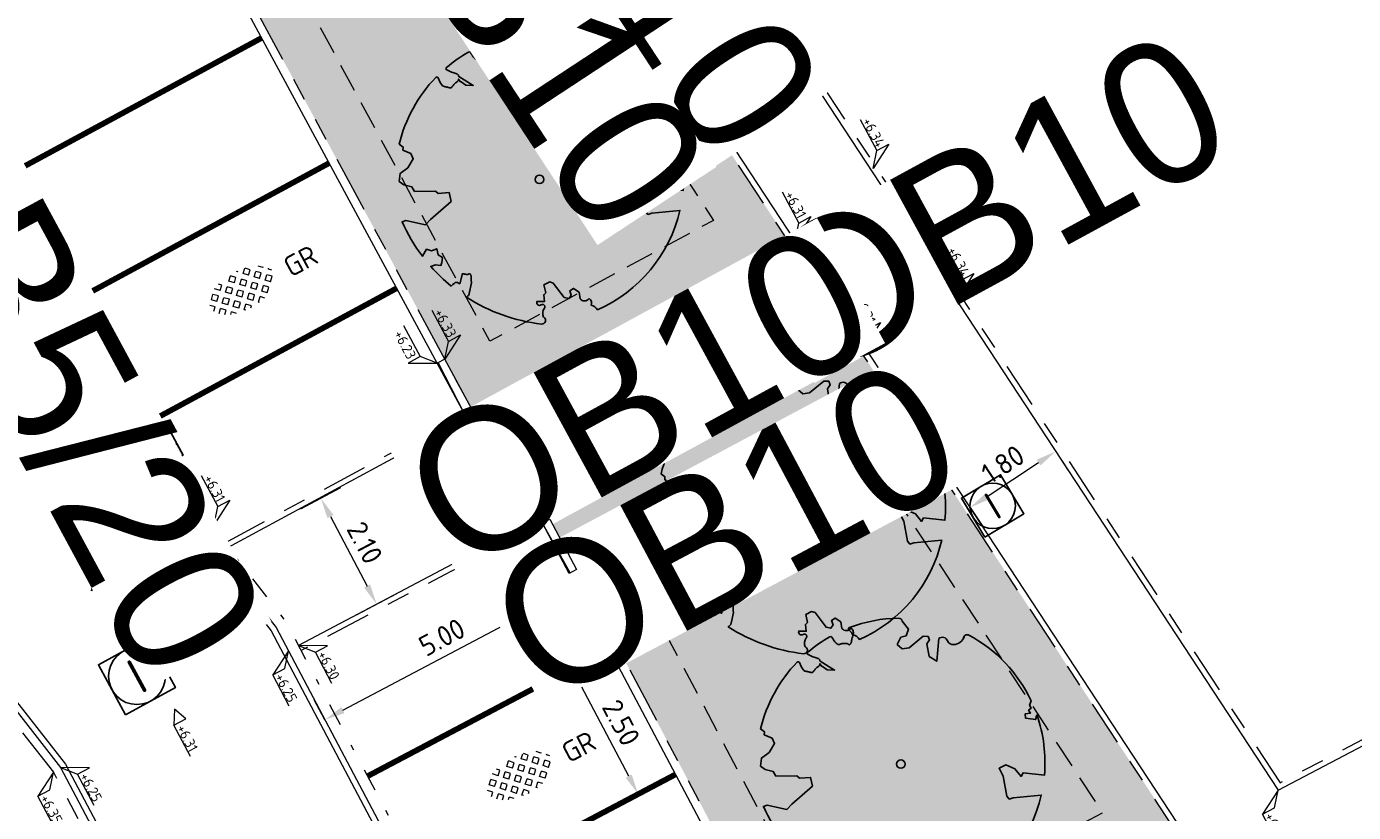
# Model space of a CAD drawing. Header units: metres. Extents: x 155090 to 155676, y 461362 to 461889.
# Tile 63 of 98: x 155310 to 155333, y 461573 to 461587. Entities that reach past the tile are written whole.
import ezdxf
from ezdxf.enums import TextEntityAlignment as Align

# ---------------------------------------------------------------- set-up
doc = ezdxf.new("R2018")
doc.units = ezdxf.units.M
for name, pattern in [('DASHED', [0.75, 0.5, -0.25]), ('VH-GELEIDEBAND', [6, 2, -2, 0, -2]), ('VH-OPSLUITBAND-SO', [10, 4, -2, 2, -2]), ('VH-TROTTOIRBAND_130-150', [15, 5, -2, 2, -2, 2, -2]), ('VW-5050_STREEP', [1, 0.5, -0.5]), ('ZZ-HIDDEN-SO', [4, 2, -2])]:
    doc.linetypes.add(name, pattern=pattern)
doc.layers.get('0').update_dxf_attribs({"lineweight": 18})
doc.layers.get('Defpoints').update_dxf_attribs({"lineweight": 18})
for name, color, linetype, lineweight in [('B-WE-VH-VERHARDING_HALFVERHARDING_GRASBETONSTEEN-S-200', 130, 'Continuous', 18), ('N-WE-GR-BOOM-S', 90, 'Continuous', 25), ('N-WE-RI-OVERIG_RIOOLPUT_INSPECTIE-S-200', 10, 'Continuous', 25), ('N-WE-VH-KANTOPSLUITING-T18', 10, 'Continuous', 18), ('N-WE-VH-KANTOPSLUITING_GELEIDEBAND_50 200-G', 20, 'VH-GELEIDEBAND', 18), ('N-WE-VH-KANTOPSLUITING_OPSLUITBAND_100X200-G', 150, 'VH-OPSLUITBAND-SO', 18), ('N-WE-VH-KANTOPSLUITING_TROTTOIRBAND_130 150X250-G', 210, 'VH-TROTTOIRBAND_130-150', 18), ('N-WE-VH-KANTOPSLUITING_VERLOOPBAND-S', 7, 'Continuous', 18), ('N-WE-VH-KANTOPSLUITING_VOORKANT_BAND-G', 50, 'Continuous', 18), ('N-WE-VH-KANTVERHARDING_STREKLAAG-G', 60, 'Continuous', 18), ('N-WE-VW-MARKERING_DWARS_OVERSTEEK_KANALISATIESTREEP50_010-G', 7, 'VW-5050_STREEP', 18), ('X-XX-AL-HOOGTELABEL-S', 7, 'Continuous', 18), ('X-XX-AL-M', 7, 'Continuous', 18)]:
    doc.layers.add(name, color=color, linetype=linetype, lineweight=lineweight)
for name, color, linetype, lineweight, true_color in [('N-WE-GR-Groen-A-200', 7, 'Continuous', 18, 0x52a500), ('N-WE-GR-MATERIAALGRENS-G', 7, 'ZZ-HIDDEN-SO', 18, 0x00e600), ('N-WE-RI-HWA_KOLK-S-200', 150, 'Continuous', 25, 0x007fff)]:
    doc.layers.add(name, color=color, linetype=linetype, lineweight=lineweight, true_color=true_color)
doc.styles.add('NLCS-ISO', font='NLCS-ISO.ttf')
doc.styles.add('NLCS-ISO-M200-T18', font='NLCS-ISO.ttf', dxfattribs={"height": 0.36})
doc.dimstyles.new('NLCS-M200-T18-PIJL_L2_H2', dxfattribs={"dimscale": 0.2, "dimtxt": 0.36, "dimasz": 1.8, "dimexe": 2, "dimexo": 2, "dimgap": 0.7, "dimtad": 1, "dimzin": 0, "dimdsep": 46, "dimtxsty": 'NLCS-ISO-M200-T18', "dimcen": 0, "dimdle": 2, "dimclrd": 256, "dimclre": 256, "dimclrt": 10, "dimazin": 0, "dimtfac": 1, "dimtofl": 0, "dimtmove": 0, "dimatfit": 3, "dimfxl": 2, "dimfxlon": 1, "dimtfill": 1, "dimtfillclr": 256, "dimtolj": 1, "dimtzin": 0, "dimlwd": -1, "dimlwe": -1, "dimarcsym": 0})

# ---------------------------------------------------------------- blocks, each defined once
blk = doc.blocks.new('*U51')
at = {"lineweight": 30, "flags": 106}
blk.add_attdef('OB', text='', height=0.36, dxfattribs=at).set_placement((0, 0.1), align=Align.BOTTOM_CENTER)
blk = doc.blocks.new('*D66')
at = {"layer": 'Defpoints', "color": 0, "transparency": 16777216}
for p in [(155319.231, 461575.369), (155319.231, 461575.369), (155320.397, 461573.158)]:
    blk.add_point(p, dxfattribs=at)
at = {"layer": 'X-XX-AL-M', "transparency": 16777216}
for p, q in [((155319.231, 461575.369), (155319.584, 461575.556)), ((155320.229, 461573.476), (155319.398, 461575.051)), ((155320.397, 461573.158), (155320.751, 461573.345))]:
    blk.add_line(p, q, dxfattribs=at)
for points in [[(155319.452, 461575.079), (155319.345, 461575.023), (155319.231, 461575.369)], [(155320.282, 461573.504), (155320.176, 461573.448), (155320.397, 461573.158)]]:
    blk.add_solid(points, dxfattribs=at)
at = {"layer": 'X-XX-AL-M', "color": 10, "transparency": 16777216, "insert": (155320.097, 461574.413), "char_height": 0.36, "attachment_point": 5, "rotation": 297.8054, "style": 'NLCS-ISO-M200-T18', "bg_fill": 3, "box_fill_scale": 1.1, "bg_fill_color": 256, "bg_fill_true_color": 13158600, "bg_fill_transparency": 0}
blk.add_mtext('\\A1;2.50', dxfattribs=at)
blk = doc.blocks.new('*D92')
at = {"layer": 'Defpoints', "color": 0, "transparency": 16777216}
for p in [(155327.7, 461579.243), (155327.739, 461579.183), (155326.196, 461578.254)]:
    blk.add_point(p, dxfattribs=at)
at = {"layer": 'X-XX-AL-M', "transparency": 16777216}
for p, q in [((155326.536, 461578.392), (155327.438, 461578.985)), ((155327.739, 461579.183), (155327.959, 461578.849)), ((155326.235, 461578.195), (155326.455, 461577.86))]:
    blk.add_line(p, q, dxfattribs=at)
for points in [[(155327.406, 461579.036), (155327.471, 461578.935), (155327.739, 461579.183)], [(155326.503, 461578.443), (155326.569, 461578.342), (155326.235, 461578.195)]]:
    blk.add_solid(points, dxfattribs=at)
at = {"layer": 'X-XX-AL-M', "color": 10, "transparency": 16777216, "insert": (155326.811, 461578.956), "char_height": 0.36, "attachment_point": 5, "rotation": 33.3042, "style": 'NLCS-ISO-M200-T18', "bg_fill": 3, "box_fill_scale": 1.1, "bg_fill_color": 256, "bg_fill_true_color": 13158600, "bg_fill_transparency": 0}
blk.add_mtext('\\A1;1.80', dxfattribs=at)
blk = doc.blocks.new('*D93')
at = {"layer": 'Defpoints', "color": 0, "transparency": 16777216}
for p in [(155313.697, 461577.769), (155315.796, 461576.497), (155314.679, 461575.908)]:
    blk.add_point(p, dxfattribs=at)
at = {"layer": 'X-XX-AL-M', "transparency": 16777216}
for p, q in [((155314.461, 461578.172), (155315.168, 461578.545)), ((155314.982, 461578.04), (155315.628, 461576.816)), ((155315.442, 461576.311), (155316.15, 461576.684))]:
    blk.add_line(p, q, dxfattribs=at)
for points in [[(155315.036, 461578.068), (155314.929, 461578.012), (155314.815, 461578.359)], [(155315.681, 461576.844), (155315.575, 461576.788), (155315.796, 461576.497)]]:
    blk.add_solid(points, dxfattribs=at)
at = {"layer": 'X-XX-AL-M', "color": 10, "transparency": 16777216, "insert": (155315.588, 461577.577), "char_height": 0.36, "attachment_point": 5, "rotation": 297.8054, "style": 'NLCS-ISO-M200-T18', "bg_fill": 3, "box_fill_scale": 1.1, "bg_fill_color": 256, "bg_fill_true_color": 13158600, "bg_fill_transparency": 0}
blk.add_mtext('\\A1;2.10', dxfattribs=at)
blk = doc.blocks.new('*D116')
at = {"layer": 'Defpoints', "color": 0, "transparency": 16777216}
for p in [(155319.305, 461576.803), (155319.305, 461576.802), (155314.885, 461574.464)]:
    blk.add_point(p, dxfattribs=at)
at = {"layer": 'X-XX-AL-M', "transparency": 16777216}
for p, q in [((155319.305, 461576.803), (155319.118, 461577.156)), ((155315.203, 461574.633), (155318.986, 461576.634)), ((155314.885, 461574.464), (155314.698, 461574.818))]:
    blk.add_line(p, q, dxfattribs=at)
for points in [[(155318.958, 461576.687), (155319.015, 461576.581), (155319.305, 461576.803)], [(155315.175, 461574.686), (155315.231, 461574.58), (155314.885, 461574.464)]]:
    blk.add_solid(points, dxfattribs=at)
at = {"layer": 'X-XX-AL-M', "color": 10, "transparency": 16777216, "insert": (155316.945, 461575.916), "char_height": 0.36, "attachment_point": 5, "rotation": 27.8806, "style": 'NLCS-ISO-M200-T18', "bg_fill": 3, "box_fill_scale": 1.1, "bg_fill_color": 256, "bg_fill_true_color": 13158600, "bg_fill_transparency": 0}
blk.add_mtext('\\A1;5.00', dxfattribs=at)
blk = doc.blocks.new('*U128')
blk.add_line((0, 20), (1000, 0))
blk.add_lwpolyline([(0, 0), (1000, 0), (1000, 150), (0, 150)], close=True)
blk = doc.blocks.new('*U133')
blk.add_line((1000, 20), (0, 0))
blk.add_lwpolyline([(1000, 0), (0, 0), (0, 150), (1000, 150)], close=True)
blk = doc.blocks.new('*U15')
at = {"lineweight": 18}
for p, q in [((2.46, 4.47), (0, 0)), ((2.46, 2.07), (2.46, 4.47)), ((0, 0), (2.46, 2.07)), ((8.66, 2.07), (2.46, 2.07))]:
    blk.add_line(p, q, dxfattribs=at)
at = {"lineweight": 18, "style": 'NLCS-ISO'}
blk.add_attdef('...', text='', height=1.8, dxfattribs=at).set_placement((5.56, 1.65), align=Align.BOTTOM_CENTER)
blk = doc.blocks.new('*U490')
at = {"lineweight": 18}
for p, q in [((-2.46, -1.41), (-2.46, 0.99)), ((-2.46, 0.99), (0, 0)), ((0, 0), (-2.46, -1.41)), ((-8.66, -1.41), (-2.46, -1.41))]:
    blk.add_line(p, q, dxfattribs=at)
at = {"lineweight": 18, "style": 'NLCS-ISO'}
blk.add_attdef('...', text='', height=1.8, dxfattribs=at).set_placement((-5.56, -1.83), align=Align.BOTTOM_CENTER)
blk = doc.blocks.new('*U369')
at = {"lineweight": 18}
for p, q in [((-2.46, 2.07), (-2.46, 4.47)), ((-2.46, 4.47), (0, 0)), ((-8.66, 2.07), (-2.46, 2.07)), ((0, 0), (-2.46, 2.07))]:
    blk.add_line(p, q, dxfattribs=at)
at = {"lineweight": 18, "style": 'NLCS-ISO'}
blk.add_attdef('...', text='', height=1.8, dxfattribs=at).set_placement((-5.56, 1.65), align=Align.BOTTOM_CENTER)
blk = doc.blocks.new('*U250')
at = {"lineweight": 18}
for p, q in [((-2.46, 2.07), (-2.46, 4.47)), ((-2.46, 4.47), (0, 0)), ((-8.66, 2.07), (-2.46, 2.07)), ((0, 0), (-2.46, 2.07))]:
    blk.add_line(p, q, dxfattribs=at)
at = {"lineweight": 18, "style": 'NLCS-ISO'}
blk.add_attdef('...', text='', height=1.8, dxfattribs=at).set_placement((-5.56, 1.65), align=Align.BOTTOM_CENTER)
blk = doc.blocks.new('*U343')
at = {"lineweight": 18}
for p, q in [((-2.46, -2.01), (0, 0)), ((0, 0), (-2.46, -4.41)), ((-2.46, -4.41), (-2.46, -2.01)), ((-8.66, -4.41), (-2.46, -4.41))]:
    blk.add_line(p, q, dxfattribs=at)
at = {"lineweight": 18, "style": 'NLCS-ISO'}
blk.add_attdef('...', text='', height=1.8, dxfattribs=at).set_placement((-5.56, -4.83), align=Align.BOTTOM_CENTER)
blk = doc.blocks.new('SGR-BOOM_05')
blk.add_lwpolyline([(0.433, 4.712), (0.441, 4.722), (0.45, 4.731), (0.457, 4.739), (0.465, 4.746), (0.473, 4.754), (0.48, 4.761), (0.487, 4.77), (0.494, 4.779), (0.501, 4.79), (0.508, 4.802), (0.513, 4.817), (0.516, 4.836), (0.517, 4.858), (0.515, 4.885), (0.509, 4.916), (0.475, 5.034, -0.52938), (0.529, 5.099, -0.087139), (2.218, 4.625, -0.372341), (2.284, 4.473), (2.354, 4.119), (2.18, 3.946), (1.992, 3.985), (1.767, 3.817), (1.853, 3.602), (2.086, 3.527), (2.712, 3.671), (2.864, 3.587), (2.85, 3.453), (2.707, 3.365), (2.577, 2.941), (2.743, 2.67), (3.168, 3.347, -0.504641), (3.406, 3.14, 0.331948), (3.544, 2.921, 0.282008), (3.993, 3.004), (3.957, 2.985, -0.512156), (4.163, 2.984, -0.16076), (5.094, -0.056), (4.977, -0.169), (4.976, -0.294), (4.862, -0.315), (4.876, -0.438), (4.698, -0.381), (4.644, -0.519), (4.864, -0.665), (4.933, -0.72), (5.054, -0.599, -0.106371), (4.341, -2.61), (3.705, -2.201), (3.588, -2.282), (3.512, -1.945), (3.286, -1.673), (3.024, -1.676), (3.03, -1.99), (2.83, -2.678), (2.861, -2.809), (3.005, -2.829), (3.93, -3.183, -0.236298), (-0.225, -5.013, 0.159625), (-0.347, -4.77, 0.350802), (-0.315, -4.528, -0.504641), (-0.6, -4.393), (-0.531, -4.17), (-0.647, -3.962), (-0.802, -3.978), (-0.825, -4.144), (-0.942, -4.211), (-1.08, -4.106), (-1.2, -3.475), (-1.291, -3.384), (-1.522, -3.391), (-1.586, -3.665), (-1.68, -3.694), (-1.769, -3.923), (-2.003, -3.798, 0.733583), (-1.918, -3.973, -0.861625), (-1.87, -4.128, 0.279978), (-2.043, -4.393), (-2.036, -4.403, -0.827056), (-2.208, -4.583, -0.116774), (-4.152, -2.556), (-4.114, -2.549), (-4.084, -2.541), (-4.059, -2.531), (-4.039, -2.52), (-4.024, -2.509), (-4.013, -2.498), (-4.004, -2.486), (-3.768, -2.184), (-3.762, -2.173), (-3.758, -2.163), (-3.755, -2.153), (-3.752, -2.143), (-3.748, -2.133), (-3.745, -2.123), (-3.74, -2.111), (-3.735, -2.099), (-3.729, -2.085), (-3.721, -2.071), (-3.713, -2.056), (-3.705, -2.04), (-3.697, -2.024), (-3.689, -2.007), (-3.682, -1.991), (-3.676, -1.975), (-3.671, -1.959), (-3.668, -1.944), (-3.666, -1.929), (-3.665, -1.916), (-3.666, -1.904), (-3.668, -1.893), (-3.671, -1.884), (-3.676, -1.877), (-3.682, -1.872), (-3.69, -1.869), (-3.698, -1.867), (-3.708, -1.866), (-3.718, -1.865), (-3.729, -1.864), (-3.74, -1.863), (-3.752, -1.86), (-3.764, -1.856), (-3.776, -1.85), (-3.788, -1.843), (-3.801, -1.835), (-3.813, -1.826), (-3.826, -1.816), (-3.84, -1.806), (-3.853, -1.796), (-3.866, -1.785), (-3.88, -1.774), (-3.893, -1.762), (-3.907, -1.75), (-4.15, -2.028), (-4.162, -2.015), (-4.173, -2), (-4.183, -1.984), (-4.193, -1.968), (-4.204, -1.951), (-4.219, -1.938), (-4.242, -1.928), (-4.274, -1.924), (-4.319, -1.929), (-4.379, -1.942), (-4.457, -1.967, -0.040997), (-4.791, -1.027), (-4.617, -1.057), (-4.463, -1.156), (-4.38, -1.082), (-4.281, -0.927), (-4.376, -0.782), (-4.323, -0.567), (-4.52, -0.551), (-4.652, -0.423), (-4.892, -0.58, -0.05814), (-4.988, 0.829), (-4.852, 0.802), (-4.298, 0.364), (-4.06, 0.447), (-3.128, 0.693), (-3.049, 1), (-3.409, 1.144), (-3.464, 1.261), (-4.121, 1.584), (-4.136, 1.769), (-4.358, 1.957), (-4.448, 2.14), (-4.297, 2.378), (-3.958, 2.431), (-3.65, 2.633), (-3.646, 2.84), (-3.838, 3.066), (-3.787, 3.162), (-3.863, 3.31, -0.13428), (-1.664, 4.835, -0.541727), (-1.597, 4.783), (-1.608, 4.639), (-1.605, 4.565), (-1.595, 4.508), (-1.579, 4.465), (-1.558, 4.434), (-1.535, 4.41), (-1.511, 4.392), (-1.487, 4.376), (-1.465, 4.359), (-1.446, 4.342), (-1.428, 4.325), (-1.411, 4.309), (-1.395, 4.295), (-1.38, 4.284), (-1.364, 4.276), (-1.347, 4.272), (-1.33, 4.272), (-1.312, 4.277), (-1.292, 4.285), (-1.273, 4.294), (-1.252, 4.305), (-1.232, 4.316), (-1.211, 4.327), (-1.189, 4.336), (-1.168, 4.342), (-1.147, 4.347), (-1.126, 4.35), (-1.105, 4.353), (-1.085, 4.356), (-1.066, 4.36), (-1.048, 4.365), (-1.031, 4.372), (-1.015, 4.382), (-1, 4.394), (-0.986, 4.408), (-0.973, 4.424), (-0.963, 4.324), (-0.94, 4.298), (-0.834, 4.118), (-0.611, 3.996), (-0.927, 4.508), (-0.921, 4.523), (-0.917, 4.539), (-0.915, 4.553), (-0.916, 4.568), (-0.92, 4.583), (-0.927, 4.598), (-0.938, 4.613), (-0.953, 4.629), (-0.972, 4.647), (-0.994, 4.667), (-1.02, 4.691), (-1.05, 4.719), (-1.082, 4.754), (-1.117, 4.795), (-1.199, 4.901, -0.543104), (-1.171, 4.981, -0.046766), (-0.234, 5.117, -0.385168), (-0.182, 5.074), (-0.152, 4.882), (-0.138, 4.822), (-0.121, 4.78), (-0.104, 4.753), (-0.085, 4.737), (-0.066, 4.73), (-0.047, 4.727), (-0.027, 4.726), (-0.009, 4.724), (0.009, 4.72), (0.027, 4.716), (0.044, 4.71), (0.061, 4.704), (0.077, 4.697), (0.093, 4.689), (0.109, 4.682), (0.124, 4.675), (0.139, 4.668), (0.153, 4.66), (0.167, 4.653), (0.18, 4.645), (0.191, 4.638), (0.202, 4.629), (0.211, 4.621), (0.219, 4.611), (0.225, 4.602), (0.231, 4.593), (0.236, 4.584), (0.242, 4.576), (0.247, 4.569), (0.253, 4.564), (0.26, 4.56), (0.269, 4.559), (0.278, 4.56), (0.289, 4.563), (0.3, 4.568), (0.312, 4.574), (0.324, 4.582), (0.336, 4.592), (0.348, 4.603), (0.36, 4.616), (0.371, 4.63), (0.382, 4.644), (0.393, 4.659), (0.404, 4.673), (0.414, 4.687), (0.423, 4.7)], format="xyb", close=True)
blk.add_circle((0, 0), 0.15)
blk = doc.blocks.new('SVH-GRASBETONSTEEN_02_KL-SO')
for p, q in [((-2.19, 1.29), (-2.16, 1.32)), ((-1.84, 0.93), (-2.19, 1.29)), ((-1.84, 0.93), (-1.48, 1.29)), ((-1.48, 1.29), (-1.69, 1.5)), ((-0.77, 1.29), (-0.41, 1.65)), ((-0.41, 0.93), (-0.77, 1.29)), ((-0.06, 1.29), (-0.41, 1.65)), ((-0.41, 0.93), (-0.06, 1.29)), ((0.3, 1.65), (0.22, 1.72)), ((0.3, 1.65), (0.36, 1.71)), ((0.65, 1.29), (0.99, 1.63)), ((1.01, 0.93), (0.65, 1.29)), ((1.01, 0.93), (1.36, 1.29)), ((1.36, 1.29), (1.04, 1.62)), ((2.43, 0.93), (2.13, 1.24)), ((-2.9, -0.13), (-3.26, 0.22)), ((-2.9, 0.58), (-2.55, 0.93)), ((-2.55, 0.22), (-2.9, 0.58)), ((-2.19, 0.58), (-2.55, 0.93)), ((-2.55, 0.22), (-2.19, 0.58)), ((-2.19, -0.13), (-1.84, 0.22)), ((-1.48, -0.13), (-1.84, 0.22)), ((-1.48, 0.58), (-1.13, 0.93)), ((-1.13, 0.22), (-1.48, 0.58)), ((-0.77, 0.58), (-1.13, 0.93)), ((-1.13, 0.22), (-0.77, 0.58)), ((-0.77, -0.13), (-0.41, 0.22)), ((-0.06, -0.13), (-0.41, 0.22)), ((-0.06, 0.58), (0.3, 0.93)), ((0.3, 0.22), (-0.06, 0.58)), ((0.65, 0.58), (0.3, 0.93)), ((0.3, 0.22), (0.65, 0.58)), ((0.65, -0.13), (1.01, 0.22)), ((1.36, -0.13), (1.01, 0.22)), ((1.36, 0.58), (1.72, 0.93)), ((1.72, 0.22), (1.36, 0.58)), ((2.08, 0.58), (1.72, 0.93)), ((1.72, 0.22), (2.08, 0.58)), ((2.08, -0.13), (2.43, 0.22)), ((2.43, 0.93), (2.5, 1)), ((2.79, -0.13), (2.43, 0.22)), ((2.79, 0.58), (2.85, 0.65)), ((3.02, 0.35), (2.79, 0.58)), ((-3.18, -0.41), (-2.9, -0.13)), ((-2.87, -0.81), (-2.55, -0.49)), ((-2.19, -0.84), (-2.55, -0.49)), ((-2.47, -1.12), (-2.19, -0.84)), ((-1.84, -0.49), (-2.19, -0.13)), ((-1.84, -0.49), (-1.48, -0.13)), ((-1.48, -0.84), (-1.13, -0.49)), ((-1.13, -1.2), (-1.48, -0.84)), ((-0.77, -0.84), (-1.13, -0.49)), ((-1.13, -1.2), (-0.77, -0.84)), ((-0.41, -0.49), (-0.77, -0.13)), ((-0.41, -0.49), (-0.06, -0.13)), ((-0.06, -0.84), (0.3, -0.49)), ((0.3, -1.2), (-0.06, -0.84)), ((0.65, -0.84), (0.3, -0.49)), ((0.3, -1.2), (0.65, -0.84)), ((1.01, -0.49), (0.65, -0.13)), ((1.01, -0.49), (1.36, -0.13)), ((1.36, -0.84), (1.72, -0.49)), ((1.72, -1.2), (1.36, -0.84)), ((2.08, -0.84), (1.72, -0.49)), ((1.72, -1.2), (2.08, -0.84)), ((2.43, -0.49), (2.08, -0.13)), ((2.43, -0.49), (2.79, -0.13)), ((-1.99, -1.36), (-1.84, -1.2)), ((-1.53, -1.51), (-1.84, -1.2)), ((-0.77, -1.56), (-0.41, -1.2)), ((-0.66, -1.66), (-0.77, -1.56)), ((-0.06, -1.56), (-0.41, -1.2)), ((-0.19, -1.69), (-0.06, -1.56)), ((0.65, -1.56), (1.01, -1.2)), ((0.73, -1.63), (0.65, -1.56)), ((1.32, -1.51), (1.01, -1.2))]:
    blk.add_line(p, q)
at = {"style": 'NLCS-ISO'}
blk.add_attdef('FORMAAT', text='', height=1.8, dxfattribs=at).set_placement((-4.31, -0.13), align=Align.MIDDLE_RIGHT)
blk.add_attdef('KLEUR', text='', height=1.8, dxfattribs=at).set_placement((4.19, -0.13), align=Align.MIDDLE_LEFT)
at = {"style": 'NLCS-ISO', "flags": 1}
blk.add_attdef('FUNCTIE', text='', height=1.8, dxfattribs=at).set_placement((-0.06, -2.88), align=Align.TOP_CENTER)
blk = doc.blocks.new('SRI-PUT_INSPECTIE-SO')
at = {"flags": 128}
blk.add_lwpolyline([(-2, -2), (2, -2), (2, 2), (-2, 2)], close=True, dxfattribs=at)
blk.add_circle((0, 0), 2)
at = {"style": 'NLCS-ISO'}
blk.add_text('I', height=2.5, dxfattribs=at).set_placement((-0.003, -0.007), align=Align.MIDDLE_CENTER)
blk = doc.blocks.new('*U557')
at = {"lineweight": 18}
for p, q in [((-2.46, -2.01), (0, 0)), ((0, 0), (-2.46, -4.41)), ((-2.46, -4.41), (-2.46, -2.01)), ((-8.66, -4.41), (-2.46, -4.41))]:
    blk.add_line(p, q, dxfattribs=at)
at = {"lineweight": 18, "style": 'NLCS-ISO'}
blk.add_attdef('...', text='', height=1.8, dxfattribs=at).set_placement((-5.56, -4.83), align=Align.BOTTOM_CENTER)
blk = doc.blocks.new('*U388')
at = {"lineweight": 18}
for p, q in [((-2.46, -2.01), (0, 0)), ((0, 0), (-2.46, -4.41)), ((-2.46, -4.41), (-2.46, -2.01)), ((-8.66, -4.41), (-2.46, -4.41))]:
    blk.add_line(p, q, dxfattribs=at)
at = {"lineweight": 18, "style": 'NLCS-ISO'}
blk.add_attdef('...', text='', height=1.8, dxfattribs=at).set_placement((-5.56, -4.83), align=Align.BOTTOM_CENTER)
blk = doc.blocks.new('*U560')
at = {"lineweight": 30, "flags": 106}
blk.add_attdef('OB', text='', height=0.36, dxfattribs=at).set_placement((0, 0.1), align=Align.BOTTOM_CENTER)
blk = doc.blocks.new('*U562')
at = {"lineweight": 30, "flags": 106}
blk.add_attdef('OB', text='', height=0.36, dxfattribs=at).set_placement((0, 0.1), align=Align.BOTTOM_CENTER)
blk = doc.blocks.new('SRI-KOLK_RWS-SO')
h = blk.add_hatch(color=256)
h.dxf.hatch_style = 1
h.paths.add_polyline_path([(0, 0), (1.125, 0), (1.125, 1.5), (0, 1.5)])
blk.add_line((0, 0), (0, 1.5))
blk.add_lwpolyline([(-1.125, 0), (1.125, 0), (1.125, 1.5), (-1.125, 1.5)], close=True)

msp = doc.modelspace()

# ---------------------------------------------------------------- hatches: boundary and pattern name
at = {"layer": 'N-WE-GR-Groen-A-200', "true_color": 0x7fff00, "transparency": 33554585}
h = msp.add_hatch(color=70, dxfattribs=at)
h.dxf.hatch_style = 1
h.paths.add_polyline_path([(155311.99, 461599.695), (155307.968, 461597.521), (155308.179, 461597.111), (155317.469, 461579.922), (155323.012, 461582.918)])
h = msp.add_hatch(color=70, dxfattribs=at)
h.dxf.hatch_style = 1
h.paths.add_polyline_path([(155324.343, 461580.892), (155318.845, 461577.992), (155323.521, 461569.153), (155329.86, 461572.496)])

# ---------------------------------------------------------------- linework, layer by layer
at = {"layer": 'N-WE-GR-MATERIAALGRENS-G', "linetype": 'DASHED', "flags": 128}
msp.add_lwpolyline([(155311.691, 461598.51), (155321.722, 461583.243), (155317.789, 461581.118), (155309.135, 461597.129)], close=True, dxfattribs=at)
at = {"layer": 'N-WE-VH-KANTOPSLUITING_GELEIDEBAND_50 200-G', "ltscale": 0.2, "flags": 128}
msp.add_lwpolyline([(155303.613, 461595.167), (155303.798, 461594.805), (155313.105, 461577.586), (155314.195, 461576.196), (155319.748, 461565.699), (155321.764, 461561.483, 0.054204), (155323.448, 461558.763), (155323.663, 461558.488)], format="xyb", dxfattribs=at)
at = {"layer": 'N-WE-VH-KANTOPSLUITING_OPSLUITBAND_100X200-G', "ltscale": 0.2, "flags": 128}
for points in [[(155357.488, 461641.038), (155353.861, 461641.094), (155350.254, 461638.957), (155318.283, 461620.549), (155310.881, 461616.182), (155305.703, 461612.907), (155331.686, 461573.358), (155356.824, 461586.557), (155356.405, 461587.369)], [(155313.118, 461577.57), (155317.381, 461579.874), (155323.012, 461582.918), (155311.99, 461599.695), (155307.871, 461597.469), (155307.871, 461597.469), (155303.569, 461595.143)], [(155319.143, 461566.844), (155323.433, 461569.106), (155323.433, 461569.106), (155329.86, 461572.496), (155324.343, 461580.892), (155318.756, 461577.946), (155314.466, 461575.683)]]:
    msp.add_lwpolyline(points, dxfattribs=at)
at = {"layer": 'N-WE-VH-KANTOPSLUITING_TROTTOIRBAND_130 150X250-G', "ltscale": 0.2, "flags": 128}
for points in [[(155307.97, 461597.518), (155308.179, 461597.111), (155317.469, 461579.922)], [(155299.462, 461592.632), (155299.507, 461592.545), (155309.035, 461574.917), (155310.111, 461573.545), (155315.415, 461563.518), (155320.345, 461553.209), (155322.934, 461551.042)], [(155318.845, 461577.992), (155323.521, 461569.153)]]:
    msp.add_lwpolyline(points, dxfattribs=at)
at = {"layer": 'N-WE-VH-KANTOPSLUITING_VOORKANT_BAND-G', "ltscale": 0.2, "flags": 128}
for points in [[(155360.641, 461639.416), (155359.733, 461640.811, 0.399973), (155351.681, 461642.721), (155301.364, 461613.37, 0.403366), (155298.717, 461604.024), (155301.894, 461598.08), (155303.621, 461594.711), (155312.938, 461577.476), (155314.027, 461576.087), (155319.57, 461565.609), (155321.584, 461561.397, 0.054204), (155323.29, 461558.64), (155323.483, 461558.393)], [(155292.19, 461606.795), (155292.61, 461607.02, -0.492563), (155293.261, 461606.726, -0.010102), (155293.599, 461605.146, 0.075224), (155294.748, 461601.903), (155297.907, 461595.993), (155299.639, 461592.615), (155309.161, 461574.999), (155310.237, 461573.627), (155315.549, 461563.586), (155320.466, 461553.303), (155323.86, 461550.464)]]:
    msp.add_lwpolyline(points, format="xyb", dxfattribs=at)
for points in [[(155357.489, 461641.138), (155353.834, 461641.194), (155350.204, 461639.043), (155318.233, 461620.635), (155310.829, 461616.267), (155305.564, 461612.937), (155331.652, 461573.227), (155356.959, 461586.514), (155356.493, 461587.416)], [(155313.18, 461577.49), (155317.517, 461579.834), (155323.156, 461582.882), (155312.023, 461599.827), (155307.911, 461597.604), (155307.911, 461597.604), (155303.479, 461595.208)], [(155307.836, 461597.45), (155308.046, 461597.041), (155317.337, 461579.851)], [(155319.19, 461566.756), (155323.568, 461569.065), (155330.004, 461572.458), (155324.377, 461581.023), (155318.798, 461578.081), (155314.42, 461575.772)], [(155318.712, 461577.922), (155323.389, 461569.083)]]:
    msp.add_lwpolyline(points, dxfattribs=at)
at = {"layer": 'N-WE-VH-KANTVERHARDING_STREKLAAG-G', "ltscale": 0.2, "flags": 128}
msp.add_lwpolyline([(155303.483, 461594.752), (155303.529, 461594.662), (155312.849, 461577.418), (155313.938, 461576.03), (155319.476, 461565.562), (155321.489, 461561.352, 0.054204), (155323.208, 461558.575), (155323.323, 461558.427), (155326.086, 461554.887), (155327.35, 461553.267), (155328.037, 461551.966), (155335.006, 461538.768)], format="xyb", dxfattribs=at)
msp.add_lwpolyline([(155299.665, 461592.794), (155299.732, 461592.664), (155309.249, 461575.057), (155310.326, 461573.684), (155315.643, 461563.633), (155320.551, 461553.369), (155323.943, 461550.531), (155331.235, 461536.722)], dxfattribs=at)
at = {"layer": 'N-WE-VW-MARKERING_DWARS_OVERSTEEK_KANALISATIESTREEP50_010-G', "ltscale": 0.4, "const_width": 0.1, "flags": 128}
for points in [[(155309.549, 461584.166), (155313.771, 461586.448)], [(155310.737, 461581.967), (155314.96, 461584.249)], [(155311.926, 461579.768), (155316.149, 461582.05)], [(155315.636, 461573.473), (155319.881, 461575.712)], [(155316.805, 461571.264), (155321.05, 461573.503)]]:
    msp.add_lwpolyline(points, dxfattribs=at)

# ---------------------------------------------------------------- block references
at = {"layer": 'B-WE-VH-VERHARDING_HALFVERHARDING_GRASBETONSTEEN-S-200', "xscale": 0.2, "yscale": 0.2, "zscale": 0.2, "rotation": 28.28092335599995}
msp.add_blockref('SVH-GRASBETONSTEEN_02_KL-SO', (155313.455, 461582.019), dxfattribs=at).add_auto_attribs({'KLEUR': 'GR'})
at = {"layer": 'N-WE-GR-BOOM-S', "xscale": 0.5, "yscale": 0.5, "zscale": 0.5, "rotation": 26.5502593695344}
for p in [(155318.661, 461583.964), (155325.016, 461573.687)]:
    msp.add_blockref('SGR-BOOM_05', p, dxfattribs=at)
at = {"layer": 'N-WE-RI-HWA_KOLK-S-200', "xscale": 0.2, "yscale": 0.2, "zscale": 0.2, "rotation": 298.391780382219}
msp.add_blockref('SRI-KOLK_RWS-SO', (155312.02, 461579.173), dxfattribs=at)
at = {"layer": 'N-WE-RI-OVERIG_RIOOLPUT_INSPECTIE-S-200', "xscale": 0.25, "yscale": 0.25, "zscale": 0.25}
for p, rotation in [((155312.611, 461576.897), 297.0599712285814), ((155311.58, 461575.232), 28.56407164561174)]:
    msp.add_blockref('SRI-PUT_INSPECTIE-SO', p, dxfattribs=dict(at, rotation=rotation))
at = {"layer": 'N-WE-VH-KANTOPSLUITING-T18'}
ref = msp.add_blockref('*U51', (155319.024, 461592.631), dxfattribs=dict(at, xscale=0.75, yscale=0.75, zscale=0.75, rotation=303.3042126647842))
lines = msp.add_mtext('OB10', dxfattribs={"layer": '0', "insert": (155319.087, 461592.672), "char_height": 2.5, "attachment_point": 1, "rotation": 303.3042, "bg_fill": 3, "box_fill_scale": 1, "bg_fill_color": 256, "bg_fill_transparency": 0})
ref.add_attrib('OB', '', (155319.087, 461592.672), dxfattribs={"flags": 58}).embed_mtext(lines)
ref = msp.add_blockref('*U562', (155317.013, 461591.285), dxfattribs=dict(at, xscale=0.7499999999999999, yscale=0.7499999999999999, zscale=0.7499999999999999, rotation=303.3042126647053))
lines = msp.add_mtext('OB10', dxfattribs={"layer": '0', "insert": (155317.076, 461591.326), "char_height": 2.5, "attachment_point": 1, "rotation": 303.3042, "bg_fill": 3, "box_fill_scale": 1, "bg_fill_color": 256, "bg_fill_transparency": 0})
ref.add_attrib('OB', '', (155317.076, 461591.326), dxfattribs={"flags": 26}).embed_mtext(lines)
ref = msp.add_blockref('*U51', (155322.338, 461582.515), dxfattribs=dict(at, xscale=0.75, yscale=0.75, zscale=0.75, rotation=28.5603178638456))
lines = msp.add_mtext('OB10', dxfattribs={"layer": '0', "insert": (155322.302, 461582.581), "char_height": 2.5, "attachment_point": 1, "rotation": 28.5603, "bg_fill": 3, "box_fill_scale": 1, "bg_fill_color": 256, "bg_fill_transparency": 0})
ref.add_attrib('OB', '', (155322.302, 461582.581), dxfattribs={"flags": 18}).embed_mtext(lines)
ref = msp.add_blockref('*U51', (155306.686, 461574.993), dxfattribs=dict(at, xscale=0.75, yscale=0.75, zscale=0.75, rotation=295.9939325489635))
lines = msp.add_mtext('OB10', dxfattribs={"layer": '0', "insert": (155306.754, 461575.025), "char_height": 2.5, "attachment_point": 1, "rotation": 295.9939, "bg_fill": 3, "box_fill_scale": 1, "bg_fill_color": 256, "bg_fill_transparency": 0})
ref.add_attrib('OB', '', (155306.754, 461575.025), dxfattribs={"flags": 16}).embed_mtext(lines)
at = {"layer": 'N-WE-VH-KANTOPSLUITING_VERLOOPBAND-S', "xscale": 0.001, "yscale": 0.001, "zscale": 0.001, "rotation": 298.3917803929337}
msp.add_blockref('*U128', (155316.862, 461580.73), dxfattribs=at)
at = {"layer": 'X-XX-AL-HOOGTELABEL-S'}
ref = msp.add_blockref('*U15', (155324.528, 461584.156), dxfattribs=dict(at, xscale=-0.1, yscale=0.09999999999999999, zscale=0.1, rotation=298.1754708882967))
ref.add_attrib('...', '+6.34', dxfattribs={"layer": '0', "lineweight": 18, "height": 0.18, "rotation": 298.1755, "style": 'NLCS-ISO'}).set_placement((155324.41, 461584.724), align=Align.BOTTOM_CENTER)
ref = msp.add_blockref('*U15', (155323.156, 461582.882), dxfattribs=dict(at, xscale=-0.1, yscale=0.09999999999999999, zscale=0.1, rotation=298.1754708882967))
ref.add_attrib('...', '+6.31', dxfattribs={"layer": '0', "lineweight": 18, "height": 0.18, "rotation": 298.1755, "style": 'NLCS-ISO'}).set_placement((155323.038, 461583.45), align=Align.BOTTOM_CENTER)
ref = msp.add_blockref('*U15', (155326.018, 461581.884), dxfattribs=dict(at, xscale=-0.09999999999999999, yscale=0.09999999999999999, zscale=0.1, rotation=297.87999516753))
ref.add_attrib('...', '+6.34', dxfattribs={"layer": '0', "lineweight": 18, "height": 0.18, "rotation": 297.88, "style": 'NLCS-ISO'}).set_placement((155325.903, 461582.453), align=Align.BOTTOM_CENTER)
ref = msp.add_blockref('*U15', (155324.377, 461581.023), dxfattribs=dict(at, xscale=-0.09999999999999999, yscale=0.09999999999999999, zscale=0.1, rotation=297.87999516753))
ref.add_attrib('...', '+6.31', dxfattribs={"layer": '0', "lineweight": 18, "height": 0.18, "rotation": 297.88, "style": 'NLCS-ISO'}).set_placement((155324.263, 461581.591), align=Align.BOTTOM_CENTER)
ref = msp.add_blockref('*U15', (155316.994, 461580.802), dxfattribs=dict(at, xscale=-0.1, yscale=0.09999999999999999, zscale=0.1, rotation=298.1754708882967))
ref.add_attrib('...', '+6.33', dxfattribs={"layer": '0', "lineweight": 18, "height": 0.18, "rotation": 298.1755, "style": 'NLCS-ISO'}).set_placement((155316.877, 461581.37), align=Align.BOTTOM_CENTER)
ref = msp.add_blockref('*U15', (155316.862, 461580.73), dxfattribs=dict(at, xscale=0.09999999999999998, yscale=0.09999999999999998, zscale=0.09999999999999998, rotation=118.1754708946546))
ref.add_attrib('...', '+6.23', dxfattribs={"layer": '0', "lineweight": 18, "height": 0.18, "rotation": 298.1755, "style": 'NLCS-ISO'}).set_placement((155316.168, 461580.99), align=Align.BOTTOM_CENTER)
ref = msp.add_blockref('*U15', (155312.937, 461577.898), dxfattribs=dict(at, xscale=-0.1, yscale=0.09999999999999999, zscale=0.1, rotation=298.1754708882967))
ref.add_attrib('...', '+6.31', dxfattribs={"layer": '0', "lineweight": 18, "height": 0.18, "rotation": 298.1755, "style": 'NLCS-ISO'}).set_placement((155312.819, 461578.466), align=Align.BOTTOM_CENTER)
ref = msp.add_blockref('*U15', (155312.761, 461577.803), dxfattribs=dict(at, xscale=0.09999999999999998, yscale=0.09999999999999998, zscale=0.09999999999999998, rotation=118.1754708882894))
ref.add_attrib('...', '+6.26', dxfattribs={"layer": '0', "lineweight": 18, "height": 0.18, "rotation": 298.1755, "style": 'NLCS-ISO'}).set_placement((155312.067, 461578.062), align=Align.BOTTOM_CENTER)
ref = msp.add_blockref('*U15', (155310.782, 461576.734), dxfattribs=dict(at, xscale=-0.1, yscale=0.09999999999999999, zscale=0.1, rotation=298.1754708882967))
ref.add_attrib('...', '+6.32', dxfattribs={"layer": '0', "lineweight": 18, "height": 0.18, "rotation": 298.1755, "style": 'NLCS-ISO'}).set_placement((155310.665, 461577.302), align=Align.BOTTOM_CENTER)
ref = msp.add_blockref('*U490', (155312.24, 461574.652), dxfattribs=dict(at, xscale=-0.09999999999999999, yscale=0.09999999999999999, zscale=0.1, rotation=297.87999516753))
ref.add_attrib('...', '+6.31', dxfattribs={"layer": '0', "lineweight": 18, "height": 0.18, "rotation": 297.88, "style": 'NLCS-ISO'}).set_placement((155312.338, 461574.075), align=Align.BOTTOM_CENTER)
ref = msp.add_blockref('*U369', (155310.237, 461573.627), dxfattribs=dict(at, xscale=-0.09999999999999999, yscale=0.09999999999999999, zscale=0.1, rotation=297.87999516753))
ref.add_attrib('...', '+6.25', dxfattribs={"layer": '0', "lineweight": 18, "height": 0.18, "rotation": 297.88, "style": 'NLCS-ISO'}).set_placement((155310.643, 461573.212), align=Align.BOTTOM_CENTER)
ref = msp.add_blockref('*U557', (155310.111, 461573.545), dxfattribs=dict(at, xscale=-0.1, yscale=0.09999999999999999, zscale=0.1, rotation=298.1754708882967))
ref.add_attrib('...', '+6.35', dxfattribs={"layer": '0', "lineweight": 18, "height": 0.18, "rotation": 298.1755, "style": 'NLCS-ISO'}).set_placement((155309.948, 461572.826), align=Align.BOTTOM_CENTER)
ref = msp.add_blockref('*U343', (155331.652, 461573.227), dxfattribs=dict(at, xscale=-0.09999999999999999, yscale=0.09999999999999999, zscale=0.1, rotation=297.87999516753))
ref.add_attrib('...', '+6.24', dxfattribs={"layer": '0', "lineweight": 18, "height": 0.18, "rotation": 297.88, "style": 'NLCS-ISO'}).set_placement((155331.485, 461572.51), align=Align.BOTTOM_CENTER)

# ---------------------------------------------------------------- next in the draw order: dimensions: what is measured, and where the dimension line sits
at = {"layer": 'X-XX-AL-M'}
for p1, p2, distance, picture, middle in [((155326.196, 461578.254), (155327.7, 461579.243), -0.071, '*D92', (155326.811, 461578.956)), ((155313.697, 461577.769), (155314.679, 461575.908), 1.263, '*D93', (155315.588, 461577.577)), ((155320.397, 461573.158), (155319.231, 461575.369), 0, '*D66', (155320.097, 461574.413))]:
    dim = msp.add_aligned_dim(p1=p1, p2=p2, distance=distance, dimstyle='NLCS-M200-T18-PIJL_L2_H2', override={"dimtxsty": 'NLCS-ISO-M200-T18', "dimtfill": 1}, dxfattribs=at)
    dim.commit()
    dim.dimension.update_dxf_attribs({"geometry": picture, "text_midpoint": middle})

# ---------------------------------------------------------------- next in the draw order: linework, layer by layer
at = {"layer": 'N-WE-GR-MATERIAALGRENS-G', "linetype": 'DASHED', "flags": 128}
msp.add_lwpolyline([(155324.04, 461579.714), (155328.564, 461572.828), (155323.857, 461570.338), (155320.028, 461577.599)], close=True, dxfattribs=at)

# ---------------------------------------------------------------- next in the draw order: block references
at = {"layer": 'B-WE-VH-VERHARDING_HALFVERHARDING_GRASBETONSTEEN-S-200', "xscale": 0.2, "yscale": 0.2, "zscale": 0.2, "rotation": 27.77072047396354}
msp.add_blockref('SVH-GRASBETONSTEEN_02_KL-SO', (155318.343, 461573.488), dxfattribs=at).add_auto_attribs({'KLEUR': 'GR'})
at = {"layer": 'N-WE-GR-BOOM-S', "xscale": 0.5, "yscale": 0.5, "zscale": 0.5, "rotation": 26.5502593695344}
msp.add_blockref('SGR-BOOM_05', (155323.267, 461578.17), dxfattribs=at)
at = {"layer": 'N-WE-RI-OVERIG_RIOOLPUT_INSPECTIE-S-200', "xscale": 0.2, "yscale": 0.2, "zscale": 0.2, "rotation": 30.88953336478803}
msp.add_blockref('SRI-PUT_INSPECTIE-SO', (155326.631, 461578.224), dxfattribs=at)
at = {"layer": 'N-WE-VH-KANTOPSLUITING-T18'}
ref = msp.add_blockref('*U560', (155308.489, 461586.126), dxfattribs=dict(at, xscale=0.7499999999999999, yscale=0.7499999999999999, zscale=0.7499999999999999, rotation=298.3917803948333))
lines = msp.add_mtext('GB5/20', dxfattribs={"layer": '0', "insert": (155308.555, 461586.161), "char_height": 2.5, "attachment_point": 1, "rotation": 298.3918, "bg_fill": 3, "box_fill_scale": 1, "bg_fill_color": 256, "bg_fill_transparency": 0})
ref.add_attrib('OB', '', (155308.555, 461586.161), dxfattribs={"flags": 54}).embed_mtext(lines)

# ---------------------------------------------------------------- next in the draw order: dimensions: what is measured, and where the dimension line sits
at = {"layer": 'X-XX-AL-M'}
dim = msp.add_aligned_dim(p1=(155314.885, 461574.464), p2=(155319.305, 461576.802), distance=0, dimstyle='NLCS-M200-T18-PIJL_L2_H2', override={"dimtxsty": 'NLCS-ISO-M200-T18', "dimtfill": 1}, dxfattribs=at)
dim.commit()
dim.dimension.update_dxf_attribs({"geometry": '*D116', "text_midpoint": (155316.945, 461575.916)})

# ---------------------------------------------------------------- next in the draw order: block references
at = {"layer": 'N-WE-VH-KANTOPSLUITING-T18'}
ref = msp.add_blockref('*U51', (155316.069, 461579.129), dxfattribs=dict(at, xscale=0.75, yscale=0.75, zscale=0.75, rotation=28.5603178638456))
lines = msp.add_mtext('OB10', dxfattribs={"layer": '0', "insert": (155316.034, 461579.194), "char_height": 2.5, "attachment_point": 1, "rotation": 28.5603, "bg_fill": 3, "box_fill_scale": 1, "bg_fill_color": 256, "bg_fill_transparency": 0})
ref.add_attrib('OB', '', (155316.034, 461579.194), dxfattribs={"flags": 18}).embed_mtext(lines)
ref = msp.add_blockref('*U51', (155317.58, 461576.817), dxfattribs=dict(at, xscale=0.75, yscale=0.75, zscale=0.75, rotation=28.05011498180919))
lines = msp.add_mtext('OB10', dxfattribs={"layer": '0', "insert": (155317.545, 461576.883), "char_height": 2.5, "attachment_point": 1, "rotation": 28.0501, "bg_fill": 3, "box_fill_scale": 1, "bg_fill_color": 256, "bg_fill_transparency": 0})
ref.add_attrib('OB', '', (155317.545, 461576.883), dxfattribs={"flags": 6}).embed_mtext(lines)
at = {"layer": 'N-WE-VH-KANTOPSLUITING_VERLOOPBAND-S', "xscale": 0.001, "yscale": 0.001, "zscale": 0.001, "rotation": 297.880575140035}
msp.add_blockref('*U133', (155318.712, 461577.922), dxfattribs=at)
at = {"layer": 'X-XX-AL-HOOGTELABEL-S'}
ref = msp.add_blockref('*U250', (155314.42, 461575.772), dxfattribs=dict(at, xscale=-0.09999999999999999, yscale=0.09999999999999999, zscale=0.1, rotation=297.87999516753))
ref.add_attrib('...', '+6.30', dxfattribs={"layer": '0', "lineweight": 18, "height": 0.18, "rotation": 297.88, "style": 'NLCS-ISO'}).set_placement((155314.825, 461575.357), align=Align.BOTTOM_CENTER)
ref = msp.add_blockref('*U388', (155314.243, 461575.678), dxfattribs=dict(at, xscale=-0.09999999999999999, yscale=0.09999999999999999, zscale=0.1, rotation=297.87999516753))
ref.add_attrib('...', '+6.25', dxfattribs={"layer": '0', "lineweight": 18, "height": 0.18, "rotation": 297.88, "style": 'NLCS-ISO'}).set_placement((155314.076, 461574.961), align=Align.BOTTOM_CENTER)

doc.saveas('drawing.dxf')
